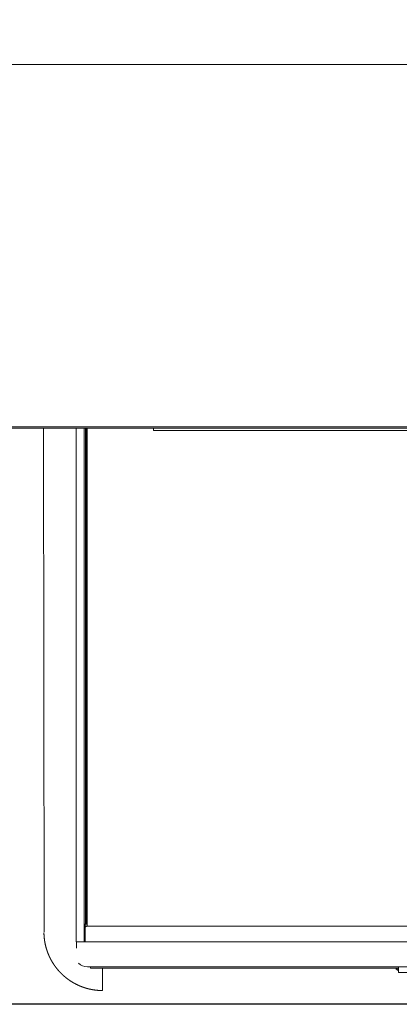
# Model space of a CAD drawing. Extents: x 0 to 59450, y 0 to 42050.
# Tile 105 of 256: x 25486 to 26092, y 6315 to 7886. Entities that reach past the tile are written whole.
import ezdxf

# ---------------------------------------------------------------- set-up
doc = ezdxf.new("R2010")
doc.units = 0
doc.header["$LTSCALE"] = 20
doc.header["$MEASUREMENT"] = 0
doc.layers.get('0').update_dxf_attribs({"linetype": 'CONTINUOUS'})
doc.layers.get('Defpoints').update_dxf_attribs({"linetype": 'CONTINUOUS'})
doc.dimstyles.new('DXF001', dxfattribs={"dimtxt": 3.1, "dimasz": 2, "dimexe": 2, "dimexo": 0.8, "dimgap": 0.09, "dimtad": 1, "dimdsep": 46, "dimtxsty": 'STANDARD', "dimcen": 0.09, "dimazin": 2, "dimtfac": 0.645161, "dimtdec": 4, "dimtmove": 0, "dimatfit": 3, "dimfxl": 1, "dimtvp": 0.66129, "dimtolj": 1, "dimtzin": 0, "dimarcsym": 0})

# ---------------------------------------------------------------- blocks, each defined once
blk = doc.blocks.new('_OPEN')
at = {"color": 0, "linetype": 'ByBlock', "lineweight": -2}
for p, q in [((-1, 0.166667), (0, 0)), ((0, 0), (-1, -0.166667)), ((0, 0), (-1, 0))]:
    blk.add_line(p, q, dxfattribs=at)
blk = doc.blocks.new('*D30')
at = {"color": 0, "linetype": 'Continuous', "lineweight": -2}
for p, q in [((29198.9, 9314.5), (23516.2, 9314.5)), ((23518.2, 9312.5), (23518.2, 6317)), ((29202.7, 6315), (23516.2, 6315))]:
    blk.add_line(p, q, dxfattribs=at)
at = {"layer": 'Defpoints', "color": 0, "linetype": 'Continuous'}
for p in [(29199.7, 9314.5), (23518.2, 6315), (29203.5, 6315)]:
    blk.add_point(p, dxfattribs=at)
at = {"color": 0, "linetype": 'Continuous', "lineweight": -2, "xscale": 2, "yscale": 2, "zscale": 2}
for p, rotation in [((23518.2, 9314.5), 90), ((23518.2, 6315), 270)]:
    blk.add_blockref('_OPEN', p, dxfattribs=dict(at, rotation=rotation))
at = {"color": 0, "linetype": 'Continuous', "lineweight": 13, "insert": (23468.1, 7988.7), "char_height": 100, "attachment_point": 5, "rotation": 90}
blk.add_mtext('\\A1;\\A1;3000', dxfattribs=at)

msp = doc.modelspace()

# ---------------------------------------------------------------- linework, layer by layer
at = {"color": 3, "linetype": 'Continuous', "lineweight": 13}
for p, q in [((38500.848, 7814.774), (23765.567, 7814.774)), ((25290.108, 7236.774), (28972.067, 7236.774)), ((25742.261, 7234.774), (25291.623, 7234.774)), ((25524.577, 7234.774), (25525.218, 6429.924)), ((25576.668, 6414.9), (25576.668, 7234.774)), ((25589.458, 6442.9), (25589.458, 7234.774)), ((25591.668, 6442.9), (25591.668, 7234.774)), ((25593.16, 6442.9), (25593.16, 7234.774)), ((25594.033, 6439.774), (25594.033, 7234.774)), ((25699.887, 7234.774), (25699.887, 7230.774)), ((25717.011, 7230.774), (25699.887, 7230.774)), ((25717.011, 7234.774), (25938.657, 7234.774)), ((25938.657, 7230.774), (25717.011, 7230.774)), ((25938.657, 7234.774), (26065.323, 7234.774)), ((26065.323, 7230.774), (25938.657, 7230.774)), ((26065.323, 7234.774), (26915.747, 7234.774)), ((26915.747, 7230.774), (26065.323, 7230.774)), ((25526.198, 6505.071), (25526.198, 6505.072)), ((25526.199, 6505.06), (25526.199, 6505.062)), ((25526.199, 6505.059), (25526.199, 6505.06)), ((25526.199, 6505.058), (25526.199, 6505.059)), ((25526.199, 6505.056), (25526.199, 6505.058)), ((25526.199, 6505.055), (25526.199, 6505.056)), ((25526.2, 6505.054), (25526.199, 6505.055)), ((25526.2, 6505.052), (25526.2, 6505.054)), ((25526.2, 6505.051), (25526.2, 6505.052)), ((25526.2, 6505.05), (25526.2, 6505.051)), ((25526.2, 6505.048), (25526.2, 6505.05)), ((25526.2, 6505.047), (25526.2, 6505.048)), ((25526.2, 6505.046), (25526.2, 6505.047)), ((25526.2, 6505.044), (25526.2, 6505.046)), ((25526.2, 6505.043), (25526.2, 6505.044)), ((25526.2, 6505.042), (25526.2, 6505.043)), ((25526.2, 6505.04), (25526.2, 6505.042)), ((25526.201, 6505.039), (25526.2, 6505.04)), ((25526.201, 6505.038), (25526.201, 6505.039)), ((25526.201, 6505.036), (25526.201, 6505.038)), ((25526.201, 6505.035), (25526.201, 6505.036)), ((25526.201, 6505.033), (25526.201, 6505.035)), ((25526.201, 6505.032), (25526.201, 6505.033)), ((25526.201, 6505.031), (25526.201, 6505.032)), ((25526.201, 6505.029), (25526.201, 6505.031)), ((25526.201, 6505.028), (25526.201, 6505.029)), ((25526.201, 6505.027), (25526.201, 6505.028)), ((25526.201, 6505.025), (25526.201, 6505.027)), ((25589.458, 6414.9), (25589.458, 6442.9)), ((25589.458, 6442.9), (25591.668, 6442.9)), ((25590.95, 6414.9), (25590.95, 6442.9)), ((25593.16, 6442.9), (25591.668, 6442.9)), ((25525.105, 6429.357), (25525.112, 6428.943)), ((25590.95, 6439.774), (25594.033, 6439.774)), ((25594.033, 6439.774), (25599.07, 6439.774)), ((25847.463, 6439.774), (25599.07, 6439.774)), ((26046.385, 6439.774), (25847.463, 6439.774)), ((26114.485, 6439.774), (26046.385, 6439.774)), ((25576.668, 6414.9), (25589.458, 6414.9)), ((25576.977, 6404.723), (25576.977, 6414.9)), ((25584.387, 6414.774), (25579.485, 6414.774)), ((25833.712, 6414.774), (25584.387, 6414.774)), ((25636.485, 6414.9), (25590.949, 6414.9)), ((26046.385, 6414.774), (25833.712, 6414.774)), ((27074.485, 6414.774), (26046.385, 6414.774)), ((25599.07, 6374.774), (25594.485, 6374.774)), ((25847.463, 6374.774), (25599.07, 6374.774)), ((25599.624, 6374.774), (25599.624, 6372.774)), ((25599.624, 6372.774), (25615.485, 6372.774)), ((25615.485, 6372.774), (25616.994, 6372.774)), ((25616.994, 6372.774), (26067.485, 6372.774)), ((25618.776, 6372.728), (25618.776, 6372.773)), ((25618.776, 6372.694), (25618.776, 6372.728)), ((25618.776, 6372.672), (25618.776, 6372.694)), ((25618.776, 6372.655), (25618.776, 6372.672)), ((25618.776, 6372.636), (25618.776, 6372.655)), ((25618.776, 6372.616), (25618.776, 6372.636)), ((25618.776, 6372.597), (25618.776, 6372.616)), ((25618.776, 6372.578), (25618.776, 6372.597)), ((25618.776, 6372.559), (25618.776, 6372.578)), ((25618.776, 6372.54), (25618.776, 6372.559)), ((25618.777, 6372.521), (25618.776, 6372.54)), ((25618.776, 6372.26), (25618.777, 6372.279)), ((25618.776, 6372.242), (25618.776, 6372.26)), ((25618.776, 6372.224), (25618.776, 6372.242)), ((25618.776, 6372.206), (25618.776, 6372.224)), ((25618.776, 6372.187), (25618.776, 6372.206)), ((25618.776, 6372.169), (25618.776, 6372.187)), ((25618.776, 6372.151), (25618.776, 6372.169)), ((25618.776, 6372.133), (25618.776, 6372.151)), ((25618.776, 6372.115), (25618.776, 6372.133)), ((25618.776, 6372.097), (25618.776, 6372.115)), ((25618.776, 6372.079), (25618.776, 6372.097)), ((25618.776, 6372.06), (25618.776, 6372.079)), ((25618.776, 6372.042), (25618.776, 6372.06)), ((25618.776, 6372.024), (25618.776, 6372.042)), ((25618.777, 6372.502), (25618.777, 6372.521)), ((25618.777, 6372.483), (25618.777, 6372.502)), ((25618.777, 6372.464), (25618.777, 6372.483)), ((25618.777, 6372.445), (25618.777, 6372.464)), ((25618.777, 6372.427), (25618.777, 6372.445)), ((25618.777, 6372.408), (25618.777, 6372.427)), ((25618.777, 6372.389), (25618.777, 6372.408)), ((25618.777, 6372.371), (25618.777, 6372.389)), ((25618.777, 6372.352), (25618.777, 6372.371)), ((25618.777, 6372.334), (25618.777, 6372.352)), ((25618.777, 6372.315), (25618.777, 6372.334)), ((25618.777, 6372.297), (25618.777, 6372.315)), ((25618.777, 6372.279), (25618.777, 6372.297)), ((25618.777, 6368.344), (25618.777, 6372.024)), ((25618.777, 6358.324), (25618.777, 6368.344)), ((26046.385, 6374.774), (25847.463, 6374.774)), ((27074.485, 6374.774), (26046.385, 6374.774)), ((26067.485, 6372.774), (26086.985, 6372.774)), ((26088.485, 6372.769), (26086.985, 6372.769)), ((26088.485, 6372.726), (26088.485, 6372.774)), ((26089.985, 6372.774), (26088.485, 6372.774)), ((26088.485, 6369.865), (26088.485, 6372.726)), ((26090.877, 6372.726), (26088.485, 6372.726)), ((26088.485, 6369.865), (26088.485, 6369.769)), ((26090.877, 6369.865), (26088.485, 6369.865)), ((26088.485, 6369.769), (26089.985, 6369.769)), ((26090.877, 6372.774), (26089.985, 6372.774)), ((26089.986, 6369.769), (26090.877, 6369.769)), ((26090.877, 6374.774), (26090.877, 6365.728)), ((26090.877, 6365.728), (26115.877, 6365.728)), ((25618.776, 6355.484), (25618.777, 6355.648)), ((25618.776, 6355.321), (25618.776, 6355.484)), ((25618.776, 6355.161), (25618.776, 6355.321)), ((25618.776, 6355.002), (25618.776, 6355.161)), ((25618.776, 6354.844), (25618.776, 6355.002)), ((25618.776, 6354.689), (25618.776, 6354.844)), ((25618.776, 6354.534), (25618.776, 6354.689)), ((25618.776, 6354.382), (25618.776, 6354.534)), ((25618.776, 6354.231), (25618.776, 6354.382)), ((25618.776, 6354.081), (25618.776, 6354.231)), ((25618.776, 6353.933), (25618.776, 6354.081)), ((25618.776, 6353.787), (25618.776, 6353.933)), ((25618.776, 6353.643), (25618.776, 6353.787)), ((25618.776, 6353.5), (25618.776, 6353.643)), ((25618.776, 6353.359), (25618.776, 6353.5)), ((25618.776, 6353.219), (25618.776, 6353.359)), ((25618.776, 6353.082), (25618.776, 6353.219)), ((25618.776, 6352.946), (25618.776, 6353.082)), ((25618.776, 6352.811), (25618.776, 6352.946)), ((25618.776, 6352.679), (25618.776, 6352.811)), ((25618.776, 6352.548), (25618.776, 6352.679)), ((25618.776, 6352.419), (25618.776, 6352.548)), ((25618.776, 6352.291), (25618.776, 6352.419)), ((25618.776, 6352.165), (25618.776, 6352.291)), ((25618.776, 6352.041), (25618.776, 6352.165)), ((25618.776, 6351.919), (25618.776, 6352.041)), ((25618.776, 6351.799), (25618.776, 6351.919)), ((25618.776, 6351.68), (25618.776, 6351.799)), ((25618.776, 6351.563), (25618.776, 6351.68)), ((25618.776, 6351.448), (25618.776, 6351.563)), ((25618.776, 6351.335), (25618.776, 6351.448)), ((25618.776, 6351.224), (25618.776, 6351.335)), ((25618.776, 6351.114), (25618.776, 6351.224)), ((25618.776, 6351.006), (25618.776, 6351.114)), ((25618.776, 6350.9), (25618.776, 6351.006)), ((25618.776, 6350.796), (25618.776, 6350.9)), ((25618.776, 6350.694), (25618.776, 6350.796)), ((25618.776, 6350.593), (25618.776, 6350.694)), ((25618.777, 6350.495), (25618.776, 6350.593)), ((25618.777, 6343.024), (25618.777, 6358.324)), ((25618.777, 6357.143), (25618.777, 6357.548)), ((25618.777, 6356.836), (25618.777, 6357.143)), ((25618.777, 6356.639), (25618.777, 6356.836)), ((25618.777, 6356.489), (25618.777, 6356.639)), ((25618.777, 6356.323), (25618.777, 6356.489)), ((25618.777, 6356.148), (25618.777, 6356.323)), ((25618.777, 6355.978), (25618.777, 6356.148)), ((25618.777, 6355.813), (25618.777, 6355.978)), ((25618.777, 6355.648), (25618.777, 6355.813)), ((25618.777, 6350.398), (25618.777, 6350.495)), ((25618.777, 6350.303), (25618.777, 6350.398)), ((25618.777, 6350.21), (25618.777, 6350.303)), ((25618.777, 6350.119), (25618.777, 6350.21)), ((25618.777, 6350.03), (25618.777, 6350.119)), ((25618.777, 6349.942), (25618.777, 6350.03)), ((25618.777, 6349.857), (25618.777, 6349.942)), ((25618.777, 6349.773), (25618.777, 6349.857)), ((25618.777, 6349.692), (25618.777, 6349.773)), ((25618.777, 6349.612), (25618.777, 6349.692)), ((25618.777, 6349.534), (25618.777, 6349.612)), ((25618.777, 6349.458), (25618.777, 6349.534)), ((25618.777, 6349.384), (25618.777, 6349.458)), ((25618.777, 6349.312), (25618.777, 6349.384)), ((25618.777, 6349.242), (25618.777, 6349.312)), ((25618.777, 6349.174), (25618.777, 6349.242)), ((25618.777, 6349.108), (25618.777, 6349.174)), ((25618.777, 6349.043), (25618.777, 6349.108)), ((25618.777, 6348.981), (25618.777, 6349.043)), ((25618.777, 6348.92), (25618.777, 6348.981)), ((25618.777, 6348.862), (25618.777, 6348.92)), ((25618.777, 6348.805), (25618.777, 6348.862)), ((25618.777, 6348.751), (25618.777, 6348.805)), ((25618.777, 6348.698), (25618.777, 6348.751)), ((25618.777, 6348.647), (25618.777, 6348.698)), ((25618.777, 6348.598), (25618.777, 6348.647)), ((25618.777, 6348.552), (25618.777, 6348.598)), ((25618.777, 6348.507), (25618.777, 6348.552)), ((25618.777, 6348.464), (25618.777, 6348.507)), ((25618.777, 6348.423), (25618.777, 6348.464)), ((25618.777, 6348.384), (25618.777, 6348.423)), ((25618.777, 6348.347), (25618.777, 6348.384)), ((25618.777, 6348.312), (25618.777, 6348.347)), ((25616.278, 6337.028), (25616.642, 6337.017)), ((25618.776, 6348.022), (25618.776, 6348.023)), ((25618.776, 6343.023), (25618.777, 6336.984)), ((25618.777, 6348.28), (25618.777, 6348.312)), ((25618.777, 6348.249), (25618.777, 6348.28)), ((25618.777, 6348.22), (25618.777, 6348.249)), ((25618.777, 6348.193), (25618.777, 6348.22)), ((25618.777, 6348.168), (25618.777, 6348.193)), ((25618.777, 6348.144), (25618.777, 6348.168)), ((25618.777, 6348.123), (25618.777, 6348.144)), ((25618.777, 6348.104), (25618.777, 6348.123)), ((25618.777, 6348.087), (25618.777, 6348.104)), ((25618.777, 6348.072), (25618.777, 6348.087)), ((25618.777, 6348.059), (25618.777, 6348.072))]:
    msp.add_line(p, q, dxfattribs=at)
for centre, radius, start, end in [((25524.643, 6505.077), 1.555, 359.946574, 360.053426), ((25525.587, 6505.075), 0.611, 359.89217, 360.10783), ((25525.469, 6505.073), 0.729, 359.941078, 360.058922), ((25525.234, 6505.07), 0.963, 359.961345, 360.038655), ((25525.406, 6505.069), 0.792, 359.949372, 360.050628), ((25525.269, 6504.353), 1.173, 37.52852, 37.608664), ((25525.121, 6505.066), 1.078, 359.965456, 360.034544), ((25525.085, 6505.065), 1.114, 359.963994, 360.036006), ((25525.162, 6505.064), 1.037, 359.964074, 360.035926), ((25525.091, 6505.062), 1.108, 359.966386, 360.033614), ((25525.119, 6429.536), 0.177, 264.126552, 264.452261), ((25525.11, 6429.436), 0.0782, 263.921165, 264.657648), ((25525.127, 6429.594), 0.238, 264.168316, 264.410498), ((25525.218, 6429.924), 0.579, 258.639565, 258.740569), ((25621.816, 6430.601), 96.719, 180.982303, 181.228015), ((25622.585, 6430.904), 97.494, 181.39634, 181.640315), ((25622.213, 6430.712), 97.116, 181.533386, 181.778385), ((25620.482, 6430.705), 95.386, 181.806932, 182.056412), ((25619.83, 6430.724), 94.736, 182.081751, 182.332987), ((25594.485, 6434.774), 5, 90, 134.98911), ((25620.142, 6430.778), 95.05, 182.357736, 182.608192), ((25620.19, 6430.594), 95.09, 182.496191, 182.746509), ((25620.018, 6430.854), 94.93, 182.908352, 183.15924), ((25619.891, 6430.66), 94.793, 183.046572, 183.297795), ((25619.82, 6430.697), 94.724, 183.322508, 183.573923), ((25619.778, 6430.734), 94.684, 183.597527, 183.849124), ((25619.691, 6430.54), 94.585, 183.735825, 183.987665), ((25619.627, 6430.803), 94.54, 184.149056, 184.401085), ((25619.561, 6430.61), 94.46, 184.287386, 184.539615), ((25619.53, 6430.644), 94.431, 184.561949, 184.814351), ((25619.443, 6430.904), 94.366, 184.975861, 185.22847), ((25619.382, 6430.485), 94.269, 184.978241, 185.230991), ((25619.373, 6430.746), 94.284, 185.389607, 185.642485), ((25619.323, 6430.78), 94.237, 185.666295, 185.919298), ((25619.258, 6430.587), 94.153, 185.806009, 186.059179), ((25619.207, 6430.846), 94.13, 186.21962, 186.472926), ((25619.175, 6430.653), 94.077, 186.3579, 186.611357), ((25619.145, 6430.687), 94.051, 186.634536, 186.888082), ((25619.128, 6430.498), 94.012, 186.774485, 187.028087), ((25619.09, 6430.76), 94.006, 187.189432, 187.443095), ((25619.089, 6430.794), 94.009, 187.46413, 187.717882), ((25619.049, 6430.604), 93.944, 187.606011, 187.859838), ((25619.028, 6430.638), 93.928, 187.882456, 188.136373), ((25618.995, 6430.674), 93.901, 188.160789, 188.414772), ((25618.987, 6430.71), 93.898, 188.437085, 188.691133), ((25618.958, 6430.746), 93.875, 188.715362, 188.969476), ((25618.944, 6430.554), 93.831, 188.85554, 189.109747), ((25618.896, 6430.59), 93.79, 189.136039, 189.390311), ((25618.896, 6430.852), 93.833, 189.547729, 189.802064), ((25618.903, 6430.667), 93.808, 189.690312, 189.944638), ((25618.911, 6430.487), 93.786, 189.835396, 190.089647), ((25618.96, 6430.757), 93.882, 190.246651, 190.500846), ((25618.963, 6430.802), 93.892, 190.52723, 190.781378), ((25618.983, 6430.62), 93.879, 190.670112, 190.924231), ((25618.978, 6430.663), 93.882, 190.950785, 191.204887), ((25618.978, 6430.703), 93.89, 191.228732, 191.482871), ((25618.936, 6430.739), 93.856, 191.509291, 191.763526), ((25618.903, 6430.55), 93.784, 191.655169, 191.909481), ((25618.891, 6430.812), 93.828, 192.067457, 192.321854), ((25579.485, 6409.774), 5, 90, 120.10701), ((25584.485, 6419.774), 5, 270, 273.51455), ((25618.835, 6430.624), 93.733, 192.216466, 192.470951), ((25618.814, 6430.658), 93.72, 192.494023, 192.748629), ((25618.799, 6430.698), 93.713, 192.774494, 193.029149), ((25618.803, 6430.742), 93.727, 193.054914, 193.309569), ((25618.854, 6430.572), 93.738, 193.201495, 193.456024), ((25618.936, 6430.866), 93.887, 193.618937, 193.873192), ((25619.02, 6430.706), 93.93, 193.765747, 194.019795), ((25619.1, 6430.77), 94.024, 194.046084, 194.299938), ((25619.155, 6430.834), 94.092, 194.32971, 194.583385), ((25619.221, 6430.677), 94.117, 194.480246, 194.733713), ((25619.251, 6430.736), 94.161, 194.763962, 195.017326), ((25619.258, 6430.789), 94.182, 195.047601, 195.30093), ((25619.231, 6430.833), 94.167, 195.331133, 195.584531), ((25619.168, 6430.867), 94.116, 195.614544, 195.868114), ((25619.145, 6430.679), 94.042, 195.761845, 196.015546), ((25619.082, 6430.944), 94.055, 196.181148, 196.434969), ((25619.045, 6430.758), 93.967, 196.332446, 196.586385), ((25618.975, 6430.568), 93.846, 196.487806, 196.741894), ((25618.984, 6430.84), 93.933, 196.898819, 197.152966), ((25618.973, 6430.668), 93.872, 197.054569, 197.308712), ((25619.033, 6430.729), 93.947, 197.333649, 197.587719), ((25619.052, 6430.8), 93.987, 197.625046, 197.87897), ((25619.108, 6430.868), 94.061, 197.907989, 198.161798), ((25619.161, 6430.709), 94.063, 198.06014, 198.313844), ((25619.19, 6431.003), 94.183, 198.477644, 198.731255), ((25619.223, 6430.845), 94.163, 198.634351, 198.887864), ((25619.251, 6430.687), 94.139, 198.791236, 199.044665), ((25619.304, 6430.982), 94.285, 199.203585, 199.456931), ((25619.309, 6430.824), 94.238, 199.365277, 199.618552), ((25619.361, 6430.893), 94.31, 199.64744, 199.900643), ((25619.365, 6430.961), 94.337, 199.938746, 200.19189), ((25619.393, 6430.804), 94.309, 200.096278, 200.349365), ((25619.396, 6430.872), 94.336, 200.387676, 200.640715), ((25619.423, 6430.941), 94.385, 200.674125, 200.92712), ((25619.448, 6431.01), 94.433, 200.960365, 201.213324), ((25619.451, 6430.852), 94.379, 201.12333, 201.376257), ((25619.476, 6431.147), 94.51, 201.537234, 201.790137), ((25619.478, 6430.762), 94.369, 201.57279, 201.825675), ((25619.479, 6431.056), 94.48, 201.991366, 202.244239), ((25619.457, 6430.898), 94.4, 202.160196, 202.413065), ((25619.502, 6430.966), 94.468, 202.440575, 202.693443), ((25619.456, 6431.033), 94.452, 202.741884, 202.994761), ((25619.479, 6430.874), 94.41, 202.900629, 203.153518), ((25619.477, 6431.168), 94.525, 203.317357, 203.570268), ((25619.454, 6430.782), 94.35, 203.361129, 203.614063), ((25619.451, 6431.074), 94.464, 203.777421, 204.03039), ((25619.427, 6430.914), 94.378, 203.94766, 204.200665), ((25619.423, 6430.98), 94.401, 204.237816, 204.490869), ((25619.399, 6431.046), 94.406, 204.533442, 204.786543), ((25619.395, 6430.884), 94.335, 204.698483, 204.951645), ((25619.347, 6430.949), 94.319, 204.999892, 205.253113), ((25619.341, 6430.787), 94.244, 205.165237, 205.418532), ((25619.316, 6431.078), 94.347, 205.584646, 205.838012), ((25619.265, 6430.914), 94.23, 205.762119, 206.015571), ((25619.261, 6430.752), 94.155, 205.927825, 206.181362), ((25619.207, 6430.813), 94.134, 206.229168, 206.482809), ((25619.182, 6430.877), 94.14, 206.524234, 206.777964), ((25619.135, 6430.94), 94.126, 206.825265, 207.079093), ((25619.137, 6430.791), 94.06, 206.997662, 207.251511), ((25619.164, 6430.88), 94.125, 207.292424, 207.546222), ((25619.166, 6430.968), 94.167, 207.593269, 207.847032), ((25619.167, 6430.831), 94.104, 207.772549, 208.026281), ((25619.167, 6430.919), 94.146, 208.073369, 208.327078), ((25619.191, 6430.781), 94.102, 208.246559, 208.500245), ((25619.192, 6430.869), 94.145, 208.547253, 208.800925), ((25619.171, 6430.958), 94.169, 208.854357, 209.108017), ((25619.194, 6430.821), 94.123, 209.027941, 209.281597), ((25619.195, 6430.909), 94.167, 209.328254, 209.581908), ((25619.174, 6430.997), 94.192, 209.635094, 209.888753), ((25619.175, 6430.86), 94.125, 209.815871, 210.069539), ((25619.176, 6430.948), 94.17, 210.115748, 210.36943), ((25619.177, 6430.811), 94.101, 210.296862, 210.550565), ((25619.156, 6430.899), 94.128, 210.603515, 210.857242), ((25619.133, 6430.761), 94.038, 210.792051, 211.045808), ((25619.135, 6431.075), 94.202, 211.208937, 211.462727), ((25619.113, 6430.712), 93.994, 211.280473, 211.534305), ((25619.093, 6431.026), 94.141, 211.703729, 211.957603), ((25619.093, 6430.661), 93.949, 211.769022, 212.022948), ((25619.051, 6430.975), 94.08, 212.198788, 212.452766), ((25619.051, 6430.836), 94.006, 212.381072, 212.635113), ((25619.009, 6430.699), 93.896, 212.578414, 212.832515), ((25619.01, 6431.01), 94.066, 212.991755, 213.24593), ((25594.485, 6394.774), 20, 224.84565, 270), ((25618.968, 6430.647), 93.832, 213.074424, 213.328669), ((25618.946, 6430.958), 93.985, 213.49434, 213.74867), ((25618.928, 6430.595), 93.769, 213.570497, 213.824905), ((25618.885, 6430.906), 93.907, 213.997129, 214.251627), ((25618.865, 6430.542), 93.686, 214.074293, 214.328886), ((25618.815, 6430.847), 93.817, 214.500026, 214.754744), ((25618.785, 6430.715), 93.718, 214.69906, 214.953844), ((25618.792, 6430.594), 93.653, 214.890537, 215.145344), ((25618.806, 6430.718), 93.737, 215.202544, 215.457279), ((25618.879, 6430.869), 93.884, 215.506216, 215.760764), ((25618.897, 6430.787), 93.85, 215.714168, 215.968569), ((25618.958, 6430.706), 93.853, 215.906313, 216.160571), ((25618.972, 6430.848), 93.947, 216.225825, 216.479957), ((25619.036, 6430.996), 94.087, 216.528601, 216.782591), ((25619.051, 6430.914), 94.05, 216.737463, 216.991333), ((25619.091, 6430.836), 94.035, 216.938397, 217.192137), ((25619.128, 6430.981), 94.152, 217.248993, 217.502622), ((25619.168, 6430.903), 94.136, 217.450225, 217.703733), ((25619.182, 6431.049), 94.237, 217.768777, 218.022183), ((25619.222, 6431.198), 94.361, 218.078407, 218.331703), ((25619.259, 6430.892), 94.2, 218.17209, 218.425293), ((25619.276, 6431.269), 94.448, 218.597598, 218.8507), ((25619.29, 6430.964), 94.267, 218.700963, 218.95398), ((25619.329, 6431.114), 94.392, 219.010083, 219.26301), ((25619.343, 6431.262), 94.497, 219.327318, 219.58017), ((25619.36, 6431.187), 94.462, 219.538358, 219.791129), ((25619.396, 6431.109), 94.44, 219.740861, 219.993566), ((25619.412, 6431.26), 94.549, 220.057583, 220.310218), ((25619.403, 6431.183), 94.493, 220.278073, 220.53065), ((25619.441, 6431.335), 94.621, 220.585315, 220.837832), ((25619.455, 6431.258), 94.581, 220.797153, 221.049621), ((25619.448, 6431.183), 94.526, 221.018298, 221.270717), ((25619.484, 6431.334), 94.653, 221.324753, 221.577132), ((25619.477, 6431.259), 94.598, 221.5462, 221.79854), ((25619.491, 6431.41), 94.709, 221.861058, 222.113367), ((25619.483, 6431.335), 94.653, 222.082815, 222.335096), ((25619.52, 6431.26), 94.629, 222.286322, 222.53858), ((25619.49, 6431.413), 94.711, 222.619001, 222.871237), ((25619.503, 6431.336), 94.668, 222.831947, 223.084176), ((25619.512, 6431.256), 94.62, 223.045085, 223.297324), ((25619.494, 6431.399), 94.706, 223.367707, 223.619977), ((25619.471, 6431.309), 94.626, 223.590438, 223.842767), ((25619.472, 6431.222), 94.567, 223.803893, 224.056276), ((25619.427, 6431.36), 94.63, 224.135269, 224.387717), ((25619.429, 6431.272), 94.571, 224.348824, 224.601334), ((25619.384, 6431.182), 94.475, 224.58188, 224.834467), ((25619.386, 6431.321), 94.575, 224.893099, 225.145758), ((25619.364, 6431.231), 94.495, 225.11661, 225.369356), ((26089.985, 6372.769), 3, 180, 240.03662), ((26089.985, 6372.769), 3, 262.99477, 270), ((25619.322, 6431.143), 94.403, 225.350148, 225.602977), ((25619.299, 6431.052), 94.322, 225.574129, 225.827056), ((25619.28, 6431.19), 94.408, 225.893918, 226.146937), ((25619.258, 6431.098), 94.326, 226.117955, 226.371083), ((25619.217, 6431.236), 94.398, 226.446729, 226.699959), ((25619.195, 6430.917), 94.151, 226.576606, 226.829956), ((25619.154, 6431.054), 94.223, 226.905148, 227.15861), ((25619.132, 6430.961), 94.14, 227.129614, 227.383208), ((25619.093, 6431.097), 94.214, 227.457185, 227.710899), ((25619.05, 6431.004), 94.116, 227.69181, 227.945666), ((25619.01, 6430.688), 93.855, 227.834613, 228.0886), ((25618.99, 6431.045), 94.107, 228.242811, 228.49695), ((25618.952, 6430.73), 93.846, 228.386696, 228.640975), ((25618.887, 6430.86), 93.901, 228.723044, 228.977488), ((25618.873, 6430.769), 93.824, 228.947935, 229.202527), ((25618.809, 6430.674), 93.71, 229.193767, 229.448533), ((25618.796, 6430.583), 93.632, 229.418927, 229.673853), ((25618.732, 6430.486), 93.517, 229.665175, 229.920287), ((25618.697, 6430.62), 93.597, 229.989387, 230.244665), ((25618.638, 6430.525), 93.486, 230.235653, 230.491118), ((25618.602, 6430.432), 93.391, 230.471513, 230.727165), ((25618.556, 6430.325), 93.279, 230.707481, 230.963369), ((25618.513, 6430.471), 93.366, 231.040597, 231.296622), ((25618.485, 6430.189), 93.129, 231.201393, 231.457494), ((25618.515, 6430.399), 93.311, 231.523356, 231.779382), ((25618.561, 6430.434), 93.368, 231.77047, 232.026253), ((25618.596, 6430.456), 93.406, 232.017721, 232.273316), ((25618.652, 6430.478), 93.457, 232.254228, 232.509643), ((25618.682, 6430.72), 93.668, 232.585068, 232.84032), ((25618.718, 6430.521), 93.532, 232.749377, 233.004446), ((25618.749, 6430.766), 93.746, 233.079576, 233.334487), ((25618.783, 6430.792), 93.787, 233.327007, 233.581749), ((25618.835, 6430.588), 93.654, 233.481934, 233.736529), ((25618.846, 6430.84), 93.864, 233.822165, 234.0766), ((25618.876, 6430.862), 93.899, 234.069873, 234.32417), ((25618.909, 6431.115), 94.124, 234.397466, 234.651613), ((25618.938, 6430.912), 93.976, 234.565518, 234.819536), ((25618.97, 6430.94), 94.017, 234.813436, 235.067315), ((25618.998, 6430.963), 94.052, 235.061396, 235.315154), ((25619.007, 6431.217), 94.266, 235.398606, 235.652236), ((25619.058, 6431.016), 94.128, 235.557431, 235.810951), ((25619.043, 6431.27), 94.331, 235.905173, 236.158574), ((25619.094, 6431.069), 94.192, 236.064982, 236.318282), ((25619.101, 6431.324), 94.408, 236.400451, 236.653644), ((25619.128, 6431.123), 94.255, 236.572676, 236.825777), ((25619.135, 6431.378), 94.473, 236.907208, 237.160213), ((25619.162, 6431.404), 94.509, 237.154816, 237.407738), ((25619.168, 6431.207), 94.346, 237.340115, 237.592951), ((25619.172, 6431.46), 94.562, 237.673149, 237.925913), ((25619.2, 6431.262), 94.409, 237.847851, 238.10054), ((25619.226, 6431.515), 94.638, 238.168134, 238.42076), ((25619.208, 6431.318), 94.46, 238.367182, 238.619743), ((25619.234, 6431.572), 94.691, 238.686299, 238.938807), ((25619.238, 6431.374), 94.523, 238.874627, 239.127081), ((25619.241, 6431.628), 94.743, 239.204319, 239.456729), ((25619.245, 6431.43), 94.575, 239.393627, 239.645994), ((25619.271, 6431.457), 94.611, 239.641151, 239.893485), ((25619.251, 6431.486), 94.626, 239.912366, 240.164667), ((25619.254, 6431.513), 94.652, 240.171611, 240.423888), ((25619.28, 6431.769), 94.887, 240.486234, 240.73849), ((25619.26, 6431.342), 94.505, 240.62265, 240.874891), ((25619.263, 6431.598), 94.729, 240.948725, 241.200955), ((25619.266, 6431.625), 94.755, 241.207519, 241.459745), ((25619.269, 6431.653), 94.781, 241.466175, 241.718402), ((25619.271, 6431.454), 94.607, 241.659781, 241.912012), ((25619.251, 6431.481), 94.621, 241.930844, 242.183087), ((25619.254, 6431.736), 94.848, 242.253362, 242.505619), ((25619.256, 6431.536), 94.672, 242.448208, 242.700487), ((25619.236, 6431.337), 94.486, 242.655987, 242.908291), ((25619.238, 6431.59), 94.712, 242.977062, 243.229399), ((25619.219, 6431.618), 94.729, 243.247353, 243.499724), ((25619.221, 6431.417), 94.55, 243.444076, 243.69649), ((25619.202, 6431.445), 94.566, 243.714587, 243.967044), ((25619.204, 6431.471), 94.59, 243.972534, 244.225047), ((25619.186, 6431.499), 94.607, 244.24262, 244.495186), ((25619.166, 6431.524), 94.621, 244.512485, 244.765115), ((25619.17, 6431.325), 94.443, 244.711333, 244.964027), ((25619.151, 6431.576), 94.663, 245.039065, 245.291835), ((25619.132, 6431.15), 94.269, 245.193672, 245.446514), ((25619.113, 6431.401), 94.488, 245.520526, 245.773455), ((25619.118, 6431.428), 94.516, 245.777196, 246.030207), ((25619.077, 6431.226), 94.314, 246.003112, 246.256221), ((25619.06, 6431.253), 94.332, 246.272354, 246.525554), ((25619.065, 6431.276), 94.355, 246.528671, 246.781979), ((25619.026, 6431.077), 94.157, 246.756001, 247.00941), ((25619.03, 6431.1), 94.18, 247.012239, 247.265766), ((25618.992, 6431.127), 94.19, 247.293483, 247.547121), ((25618.976, 6431.149), 94.204, 247.561699, 247.815466), ((25618.961, 6430.951), 94.015, 247.777943, 248.03183), ((25618.945, 6430.973), 94.029, 248.046056, 248.300082), ((25618.909, 6431), 94.041, 248.326567, 248.580723), ((25618.893, 6430.795), 93.845, 248.543996, 248.798302), ((25618.88, 6430.823), 93.866, 248.811583, 249.066027), ((25618.844, 6430.844), 93.872, 249.091586, 249.34619), ((25618.854, 6430.646), 93.691, 249.297261, 249.552013), ((25618.795, 6430.665), 93.688, 249.589978, 249.844904), ((25618.799, 6430.729), 93.75, 249.856553, 250.111528), ((25618.794, 6430.609), 93.635, 250.089196, 250.344109), ((25618.811, 6430.713), 93.739, 250.355551, 250.610407), ((25618.808, 6430.822), 93.84, 250.634394, 250.889187), ((25618.826, 6430.703), 93.734, 250.855091, 251.109832), ((25618.821, 6430.811), 93.834, 251.133637, 251.388327), ((25618.839, 6430.692), 93.727, 251.355087, 251.609735), ((25618.811, 6430.8), 93.821, 251.646348, 251.900955), ((25618.852, 6430.907), 93.935, 251.897926, 252.152501), ((25618.824, 6430.79), 93.815, 252.146386, 252.400931), ((25618.842, 6430.897), 93.923, 252.410578, 252.6651), ((25618.814, 6430.78), 93.803, 252.659821, 252.914322), ((25618.854, 6430.887), 93.917, 252.910393, 253.164881), ((25618.826, 6430.77), 93.797, 253.160344, 253.414821), ((25618.821, 6430.878), 93.899, 253.436704, 253.691177), ((25618.838, 6430.76), 93.791, 253.660974, 253.915447), ((25618.833, 6430.869), 93.894, 253.936801, 254.191279), ((25618.806, 6430.976), 93.99, 254.225223, 254.479711), ((25618.823, 6430.635), 93.665, 254.413508, 254.66801), ((25618.818, 6430.967), 93.985, 254.724741, 254.979265), ((25618.813, 6430.851), 93.872, 254.963434, 255.217981), ((25618.808, 6430.733), 93.756, 255.202654, 255.457232), ((25618.804, 6430.842), 93.861, 255.476629, 255.731239), ((25618.799, 6430.725), 93.746, 255.716363, 255.971015), ((25618.795, 6430.834), 93.851, 255.989634, 256.244327), ((25618.79, 6430.716), 93.735, 256.229842, 256.484588), ((25618.764, 6430.826), 93.835, 256.515724, 256.770519), ((25618.783, 6430.708), 93.725, 256.74301, 256.997868), ((25618.757, 6430.817), 93.826, 257.028123, 257.28304), ((25618.753, 6430.474), 93.491, 257.239142, 257.494134), ((25618.751, 6430.81), 93.817, 257.540085, 257.795143), ((25618.748, 6430.468), 93.483, 257.752681, 258.007817), ((25618.723, 6430.801), 93.804, 258.064948, 258.320167), ((25618.719, 6430.452), 93.461, 258.279123, 258.534453), ((25618.72, 6430.576), 93.583, 258.548909, 258.804288), ((25618.725, 6430.495), 93.504, 258.791548, 259.046929), ((25618.711, 6430.653), 93.657, 259.073903, 259.329248), ((25618.722, 6430.605), 93.611, 259.316851, 259.572115), ((25618.71, 6430.55), 93.555, 259.573698, 259.828906), ((25618.719, 6430.718), 93.722, 259.841379, 260.09654), ((25618.728, 6430.66), 93.666, 260.084897, 260.340019), ((25618.715, 6430.604), 93.609, 260.34233, 260.597414), ((25618.746, 6430.77), 93.778, 260.595171, 260.850227), ((25618.71, 6430.488), 93.494, 260.844744, 261.099776), ((25618.718, 6430.878), 93.881, 261.131542, 261.386559), ((25618.727, 6430.595), 93.602, 261.355333, 261.610338), ((25618.713, 6430.76), 93.764, 261.633661, 261.888664), ((25618.721, 6430.701), 93.706, 261.878397, 262.133402), ((25618.707, 6430.641), 93.644, 262.137045, 262.392059), ((25618.692, 6430.58), 93.582, 262.396008, 262.651036), ((25618.723, 6430.743), 93.748, 262.645282, 262.900331), ((25618.686, 6430.681), 93.682, 262.91784, 263.172919), ((25618.717, 6430.62), 93.625, 263.14976, 263.404871), ((25618.68, 6430.557), 93.558, 263.422889, 263.678041), ((25618.689, 6430.719), 93.72, 263.683785, 263.938983), ((25618.675, 6430.654), 93.653, 263.943151, 264.198407), ((25618.706, 6430.592), 93.596, 264.175422, 264.430731), ((25618.67, 6430.531), 93.531, 264.448925, 264.704291), ((25618.656, 6430.462), 93.461, 264.708968, 264.964419), ((25618.664, 6430.38), 93.38, 264.955499, 265.211074), ((25618.675, 6430.561), 93.561, 265.21344, 265.469038), ((25618.644, 6430.325), 93.323, 265.476692, 265.732232), ((25618.648, 6430.408), 93.407, 265.733611, 265.989453), ((25618.645, 6430.143), 93.142, 265.979985, 266.236476), ((25618.629, 6430.349), 93.347, 266.254585, 266.510433), ((25618.68, 6430.972), 93.972, 266.502462, 266.756543), ((25618.613, 6430.167), 93.165, 266.769381, 267.026211), ((25618.512, 6427.806), 90.801, 267.01272, 267.276175), ((25618.8, 6433.097), 96.1, 267.254807, 267.502494), ((25619.557, 6449.554), 112.574, 267.482319, 267.692706), ((25619.463, 6448.748), 111.765, 267.724248, 267.939713), ((25619.055, 6436.824), 99.835, 267.927652, 268.174), ((25620.196, 6465.063), 128.095, 268.06656, 268.247359), ((25618.961, 6430.849), 93.861, 268.584094, 268.869846), ((25618.664, 6416.023), 79.032, 268.873329, 269.396819), ((25620.836, 6546.7), 209.726, 269.179158, 269.437071), ((25615.519, 6348.397), 3.276, 353.715634, 353.87747), ((25617.526, 6348.035), 1.25, 359.837314, 360.162686), ((25618.444, 6348.029), 0.332, 359.550812, 360.449188), ((25618.749, 6348.025), 0.0267, 356.560915, 363.439085), ((25611.888, 6348.053), 6.889, 359.953838, 360.046162)]:
    msp.add_arc(centre, radius, start, end, dxfattribs=at)

# ---------------------------------------------------------------- dimensions: what is measured, and where the dimension line sits
at = {"linetype": 'Continuous', "lineweight": 13}
dim = msp.add_linear_dim(base=(23518.199, 6315.036), p1=(29199.739, 9314.536), p2=(29203.486, 6315.036), angle=90, text='\\A1;3000', dimstyle='DXF001', override={"dimtxt": 100, "dimasz": 2, "dimblk1": 'OPEN', "dimblk2": 'OPEN', "dimsah": 1}, dxfattribs=at)
dim.commit()
dim.dimension.update_dxf_attribs({"geometry": '*D30', "text_midpoint": (23518.199, 7988.686), "dimtype": 160})

doc.saveas('drawing.dxf')
